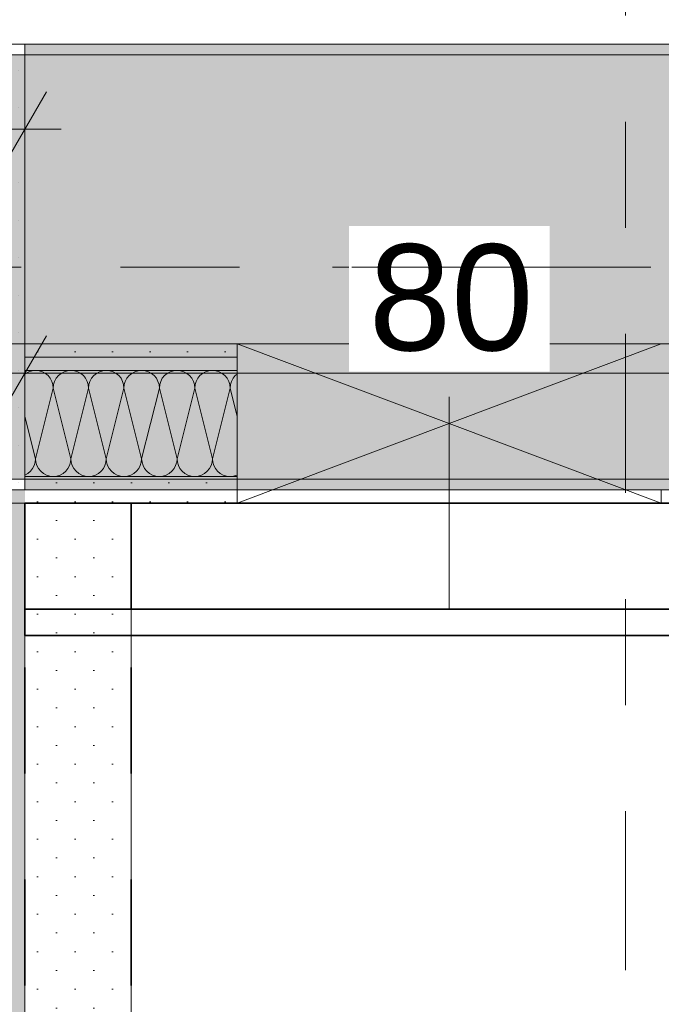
# Model space of a CAD drawing. Header units: metres. Extents: x -3.6 to 85.2, y -11 to 16.8.
# Tile 82 of 256: x 7.9 to 8.5, y 7.6 to 8.5. Entities that reach past the tile are written whole.
import ezdxf

# ---------------------------------------------------------------- set-up
doc = ezdxf.new("R2010")
doc.units = ezdxf.units.M
doc.header["$MEASUREMENT"] = 0
for name, pattern in [('Achse', [0.2, 0.1, -0.05, 0, -0.05]), ('Punktlinie weit', [0.06, 0.01, -0.05]), ('Schnittlinie', [0.3, 0.15, -0.075, 0, -0.075]), ('Strichlinie doppelt', [0.546806, 0.264583, -0.105833, 0.070556, -0.105833]), ('Strichpunktlinie', [0.31, 0.2, -0.05, 0.01, -0.05]), ('Untersicht', [0.1, 0.075, -0.025]), ('Wipeout_Contour', [1, 0, -1])]:
    doc.linetypes.add(name, pattern=pattern)
for name, color, linetype in [('154 - Bemaßung_ Beschriftung.Ausbau - Deckenspiegel', 7, 'Continuous'), ('203 - Marker.Schnitt - Ausbaudetail SA', 7, 'Continuous'), ('451 - Universal.Achsen Raster', 7, 'Continuous'), ('607 - Struktur.Stütze', 7, 'Continuous'), ('608 - Struktur.Träger', 7, 'Continuous'), ('Neubau_606 - Struktur.Wand Innen Ausbau', 7, 'Continuous'), ('Neubau_651 - Abdeckung.Decke abgehängt_ bekleidet', 7, 'Continuous'), ('Neubau_653 - Abdeckung.TB Verkofferung', 7, 'Continuous')]:
    doc.layers.add(name, color=color, linetype=linetype)
doc.styles.add('ERSTELLTER_STIL_2', font='txt')
doc.dimstyles.new('ERSTELLTER_STIL__1', dxfattribs={"dimtxt": 0.1, "dimasz": 0.0532, "dimexe": 0.18, "dimexo": 0.0625, "dimgap": 0, "dimtad": 1, "dimtih": 1, "dimtoh": 1, "dimzin": 0, "dimdsep": 46, "dimtxsty": 'ERSTELLTER_STIL_2', "dimblk": 'ARROWHEAD_2', "dimblk1": 'ARROWHEAD_2', "dimblk2": 'ARROWHEAD_2', "dimcen": 0.09, "dimse1": 1, "dimse2": 1, "dimclrd": 7, "dimclre": 7, "dimclrt": 7, "dimazin": 0, "dimtfac": 1, "dimtdec": 4, "dimtmove": 0, "dimatfit": 3, "dimfxl": 1, "dimtolj": 1, "dimtzin": 0, "dimarcsym": 0})
pattern_1 = [(45, (0, 0), (-0.01767767, 0.01767767), [0, -0.025])]

# ---------------------------------------------------------------- blocks, each defined once
blk = doc.blocks.new('*X36')
at = {"layer": 'Neubau_606 - Struktur.Wand Innen Ausbau', "color": 7, "linetype": 'Continuous', "lineweight": 5}
for p, q in [((7.89074, 8.19967), (7.88999, 8.19906)), ((7.89362, 8.20121), (7.89074, 8.19967)), ((7.89675, 8.20216), (7.89362, 8.20121)), ((7.9, 8.20248), (7.89675, 8.20216)), ((7.90325, 8.20216), (7.9, 8.20248)), ((7.90638, 8.20121), (7.90325, 8.20216)), ((7.90926, 8.19967), (7.90638, 8.20121)), ((7.91179, 8.1976), (7.90926, 8.19967)), ((7.91386, 8.19508), (7.91179, 8.1976)), ((7.92155, 8.1976), (7.91948, 8.19508)), ((7.92407, 8.19967), (7.92155, 8.1976)), ((7.92696, 8.20121), (7.92407, 8.19967)), ((7.93008, 8.20216), (7.92696, 8.20121)), ((7.93333, 8.20248), (7.93008, 8.20216)), ((7.93658, 8.20216), (7.93333, 8.20248)), ((7.93971, 8.20121), (7.93658, 8.20216)), ((7.94259, 8.19967), (7.93971, 8.20121)), ((7.94512, 8.1976), (7.94259, 8.19967)), ((7.94719, 8.19508), (7.94512, 8.1976)), ((7.95488, 8.1976), (7.95281, 8.19508)), ((7.95741, 8.19967), (7.95488, 8.1976)), ((7.96029, 8.20121), (7.95741, 8.19967)), ((7.96342, 8.20216), (7.96029, 8.20121)), ((7.96667, 8.20248), (7.96342, 8.20216)), ((7.96992, 8.20216), (7.96667, 8.20248)), ((7.97304, 8.20121), (7.96992, 8.20216)), ((7.97593, 8.19967), (7.97304, 8.20121)), ((7.97845, 8.1976), (7.97593, 8.19967)), ((7.98052, 8.19508), (7.97845, 8.1976)), ((7.98821, 8.1976), (7.98614, 8.19508)), ((7.99074, 8.19967), (7.98821, 8.1976)), ((7.99362, 8.20121), (7.99074, 8.19967)), ((7.99675, 8.20216), (7.99362, 8.20121)), ((8, 8.20248), (7.99675, 8.20216)), ((8.00325, 8.20216), (8, 8.20248)), ((8.00638, 8.20121), (8.00325, 8.20216)), ((8.00926, 8.19967), (8.00638, 8.20121)), ((8.01179, 8.1976), (8.00926, 8.19967)), ((8.01386, 8.19508), (8.01179, 8.1976)), ((8.02155, 8.1976), (8.01948, 8.19508)), ((8.02407, 8.19967), (8.02155, 8.1976)), ((8.02696, 8.20121), (8.02407, 8.19967)), ((8.03008, 8.20216), (8.02696, 8.20121)), ((8.03333, 8.20248), (8.03008, 8.20216)), ((8.03658, 8.20216), (8.03333, 8.20248)), ((8.03971, 8.20121), (8.03658, 8.20216)), ((8.04259, 8.19967), (8.03971, 8.20121)), ((8.04512, 8.1976), (8.04259, 8.19967)), ((8.04719, 8.19508), (8.04512, 8.1976)), ((8.05488, 8.1976), (8.05281, 8.19508)), ((8.05741, 8.19967), (8.05488, 8.1976)), ((8.06029, 8.20121), (8.05741, 8.19967)), ((8.06342, 8.20216), (8.06029, 8.20121)), ((8.06667, 8.20248), (8.06342, 8.20216)), ((8.06992, 8.20216), (8.06667, 8.20248)), ((8.07304, 8.20121), (8.06992, 8.20216)), ((8.07593, 8.19967), (8.07304, 8.20121)), ((8.07845, 8.1976), (8.07593, 8.19967)), ((8.08052, 8.19508), (8.07845, 8.1976)), ((8.08821, 8.1976), (8.08614, 8.19508)), ((8.08999, 8.19906), (8.08821, 8.1976)), ((7.9154, 8.19219), (7.91386, 8.19508)), ((7.91635, 8.18907), (7.9154, 8.19219)), ((7.91667, 8.18582), (7.91635, 8.18907)), ((7.91699, 8.18907), (7.91667, 8.18582)), ((7.91794, 8.19219), (7.91699, 8.18907)), ((7.91948, 8.19508), (7.91794, 8.19219)), ((7.94873, 8.19219), (7.94719, 8.19508)), ((7.94968, 8.18907), (7.94873, 8.19219)), ((7.95, 8.18582), (7.94968, 8.18907)), ((7.95032, 8.18907), (7.95, 8.18582)), ((7.95127, 8.19219), (7.95032, 8.18907)), ((7.95281, 8.19508), (7.95127, 8.19219)), ((7.98206, 8.19219), (7.98052, 8.19508)), ((7.98301, 8.18907), (7.98206, 8.19219)), ((7.98333, 8.18582), (7.98301, 8.18907)), ((7.98365, 8.18907), (7.98333, 8.18582)), ((7.9846, 8.19219), (7.98365, 8.18907)), ((7.98614, 8.19508), (7.9846, 8.19219)), ((8.0154, 8.19219), (8.01386, 8.19508)), ((8.01635, 8.18907), (8.0154, 8.19219)), ((8.01667, 8.18582), (8.01635, 8.18907)), ((8.01699, 8.18907), (8.01667, 8.18582)), ((8.01794, 8.19219), (8.01699, 8.18907)), ((8.01948, 8.19508), (8.01794, 8.19219)), ((8.04873, 8.19219), (8.04719, 8.19508)), ((8.04968, 8.18907), (8.04873, 8.19219)), ((8.05, 8.18582), (8.04968, 8.18907)), ((8.05032, 8.18907), (8.05, 8.18582)), ((8.05127, 8.19219), (8.05032, 8.18907)), ((8.05281, 8.19508), (8.05127, 8.19219)), ((8.08206, 8.19219), (8.08052, 8.19508)), ((8.08301, 8.18907), (8.08206, 8.19219)), ((8.08333, 8.18582), (8.08301, 8.18907)), ((8.08365, 8.18907), (8.08333, 8.18582)), ((8.0846, 8.19219), (8.08365, 8.18907)), ((8.08614, 8.19508), (8.0846, 8.19219)), ((7.9, 8.11915), (7.91667, 8.18582)), ((7.93333, 8.11915), (7.91667, 8.18582)), ((7.93333, 8.11915), (7.95, 8.18582)), ((7.96667, 8.11915), (7.95, 8.18582)), ((7.96667, 8.11915), (7.98333, 8.18582)), ((8, 8.11915), (7.98333, 8.18582)), ((8, 8.11915), (8.01667, 8.18582)), ((8.03333, 8.11915), (8.01667, 8.18582)), ((8.03333, 8.11915), (8.05, 8.18582)), ((8.06667, 8.11915), (8.05, 8.18582)), ((8.06667, 8.11915), (8.08333, 8.18582)), ((8.08999, 8.15919), (8.08333, 8.18582)), ((7.9, 8.11915), (7.88999, 8.15919)), ((7.89873, 8.11277), (7.89968, 8.1159)), ((7.89968, 8.1159), (7.9, 8.11915)), ((7.9, 8.11915), (7.90032, 8.1159)), ((7.90032, 8.1159), (7.90127, 8.11277)), ((7.93206, 8.11277), (7.93301, 8.1159)), ((7.93301, 8.1159), (7.93333, 8.11915)), ((7.93333, 8.11915), (7.93365, 8.1159)), ((7.93365, 8.1159), (7.9346, 8.11277)), ((7.9654, 8.11277), (7.96635, 8.1159)), ((7.96635, 8.1159), (7.96667, 8.11915)), ((7.96667, 8.11915), (7.96699, 8.1159)), ((7.96699, 8.1159), (7.96794, 8.11277)), ((7.99873, 8.11277), (7.99968, 8.1159)), ((7.99968, 8.1159), (8, 8.11915)), ((8, 8.11915), (8.00032, 8.1159)), ((8.00032, 8.1159), (8.00127, 8.11277)), ((8.03206, 8.11277), (8.03301, 8.1159)), ((8.03301, 8.1159), (8.03333, 8.11915)), ((8.03333, 8.11915), (8.03365, 8.1159)), ((8.03365, 8.1159), (8.0346, 8.11277)), ((8.0654, 8.11277), (8.06635, 8.1159)), ((8.06635, 8.1159), (8.06667, 8.11915)), ((8.06667, 8.11915), (8.06699, 8.1159)), ((8.06699, 8.1159), (8.06794, 8.11277)), ((7.88999, 8.1039), (7.89259, 8.10529)), ((7.89259, 8.10529), (7.89512, 8.10736)), ((7.89512, 8.10736), (7.89719, 8.10989)), ((7.89719, 8.10989), (7.89873, 8.11277)), ((7.90127, 8.11277), (7.90281, 8.10989)), ((7.90281, 8.10989), (7.90488, 8.10736)), ((7.90488, 8.10736), (7.90741, 8.10529)), ((7.90741, 8.10529), (7.91029, 8.10375)), ((7.91029, 8.10375), (7.91342, 8.1028)), ((7.91992, 8.1028), (7.92304, 8.10375)), ((7.92304, 8.10375), (7.92593, 8.10529)), ((7.92593, 8.10529), (7.92845, 8.10736)), ((7.92845, 8.10736), (7.93052, 8.10989)), ((7.93052, 8.10989), (7.93206, 8.11277)), ((7.9346, 8.11277), (7.93614, 8.10989)), ((7.93614, 8.10989), (7.93821, 8.10736)), ((7.93821, 8.10736), (7.94074, 8.10529)), ((7.94074, 8.10529), (7.94362, 8.10375)), ((7.94362, 8.10375), (7.94675, 8.1028)), ((7.95325, 8.1028), (7.95638, 8.10375)), ((7.95638, 8.10375), (7.95926, 8.10529)), ((7.95926, 8.10529), (7.96179, 8.10736)), ((7.96179, 8.10736), (7.96386, 8.10989)), ((7.96386, 8.10989), (7.9654, 8.11277)), ((7.96794, 8.11277), (7.96948, 8.10989)), ((7.96948, 8.10989), (7.97155, 8.10736)), ((7.97155, 8.10736), (7.97407, 8.10529)), ((7.97407, 8.10529), (7.97696, 8.10375)), ((7.97696, 8.10375), (7.98008, 8.1028)), ((7.98658, 8.1028), (7.98971, 8.10375)), ((7.98971, 8.10375), (7.99259, 8.10529)), ((7.99259, 8.10529), (7.99512, 8.10736)), ((7.99512, 8.10736), (7.99719, 8.10989)), ((7.99719, 8.10989), (7.99873, 8.11277)), ((8.00127, 8.11277), (8.00281, 8.10989)), ((8.00281, 8.10989), (8.00488, 8.10736)), ((8.00488, 8.10736), (8.00741, 8.10529)), ((8.00741, 8.10529), (8.01029, 8.10375)), ((8.01029, 8.10375), (8.01342, 8.1028)), ((8.01992, 8.1028), (8.02304, 8.10375)), ((8.02304, 8.10375), (8.02593, 8.10529)), ((8.02593, 8.10529), (8.02845, 8.10736)), ((8.02845, 8.10736), (8.03052, 8.10989)), ((8.03052, 8.10989), (8.03206, 8.11277)), ((8.0346, 8.11277), (8.03614, 8.10989)), ((8.03614, 8.10989), (8.03821, 8.10736)), ((8.03821, 8.10736), (8.04074, 8.10529)), ((8.04074, 8.10529), (8.04362, 8.10375)), ((8.04362, 8.10375), (8.04675, 8.1028)), ((8.05325, 8.1028), (8.05638, 8.10375)), ((8.05638, 8.10375), (8.05926, 8.10529)), ((8.05926, 8.10529), (8.06179, 8.10736)), ((8.06179, 8.10736), (8.06386, 8.10989)), ((8.06386, 8.10989), (8.0654, 8.11277)), ((8.06794, 8.11277), (8.06948, 8.10989)), ((8.06948, 8.10989), (8.07155, 8.10736)), ((8.07155, 8.10736), (8.07407, 8.10529)), ((8.07407, 8.10529), (8.07696, 8.10375)), ((8.07696, 8.10375), (8.08008, 8.1028)), ((8.08658, 8.1028), (8.08971, 8.10375)), ((8.08971, 8.10375), (8.08999, 8.1039)), ((7.91342, 8.1028), (7.91667, 8.10248)), ((7.91667, 8.10248), (7.91992, 8.1028)), ((7.94675, 8.1028), (7.95, 8.10248)), ((7.95, 8.10248), (7.95325, 8.1028)), ((7.98008, 8.1028), (7.98333, 8.10248)), ((7.98333, 8.10248), (7.98658, 8.1028)), ((8.01342, 8.1028), (8.01667, 8.10248)), ((8.01667, 8.10248), (8.01992, 8.1028)), ((8.04675, 8.1028), (8.05, 8.10248)), ((8.05, 8.10248), (8.05325, 8.1028)), ((8.08008, 8.1028), (8.08333, 8.10248)), ((8.08333, 8.10248), (8.08658, 8.1028))]:
    blk.add_line(p, q, dxfattribs=at)
blk = doc.blocks.new('*D248')
at = {"layer": '154 - Bemaßung_ Beschriftung.Ausbau - Deckenspiegel', "color": 7, "linetype": 'Continuous', "lineweight": 5}
for p, q in [((7.81, 8.14748), (7.81, 8.25248)), ((7.88999, 8.14748), (7.88999, 8.25248)), ((7.83021, 8.23498), (7.78979, 8.16498)), ((7.9102, 8.23498), (7.86978, 8.16498)), ((7.81, 8.19998), (7.88999, 8.19998))]:
    blk.add_line(p, q, dxfattribs=at)
blk = doc.blocks.new('ARROWHEAD_2')
at = {"color": 0, "linetype": 'Continuous', "lineweight": 0}
for p, q in [((-0.378, -0.655), (0.378, 0.655)), ((0, 0), (-1, 0))]:
    blk.add_line(p, q, dxfattribs=at)
blk = doc.blocks.new('*D249')
at = {"layer": '154 - Bemaßung_ Beschriftung.Ausbau - Deckenspiegel', "color": 7, "linetype": 'Continuous', "lineweight": 5}
for p, q in [((7.88999, 8.14748), (7.88999, 8.25248)), ((8.68999, 8.14748), (8.68999, 8.25248)), ((7.9102, 8.23498), (7.86978, 8.16498)), ((8.7102, 8.23498), (8.66978, 8.16498)), ((7.88999, 8.19998), (8.68999, 8.19998))]:
    blk.add_line(p, q, dxfattribs=at)
at = {"layer": '154 - Bemaßung_ Beschriftung.Ausbau - Deckenspiegel', "color": 7, "lineweight": 5, "insert": (8.64739, 8.26857), "char_height": 0.1, "attachment_point": 7, "style": 'ERSTELLTER_STIL_2'}
blk.add_mtext('\\A1;{\\pql;\\fArial|b0|i0|c0|p38;10\\fArial|b0|i0|c0|p38;\\A1{\\H.66x;\\S5^  ;}}', dxfattribs=at)
at = {"color": 254, "linetype": 'Wipeout_Contour', "lineweight": 0, "ltscale": 48.319299}
blk.add_wipeout([(8.62597, 8.24879), (8.87068, 8.24879), (8.87068, 8.39165), (8.62597, 8.39165)], dxfattribs=at).dxf.layer = '154 - Bemaßung_ Beschriftung.Ausbau - Deckenspiegel'
at = {"color": 254, "linetype": 'Wipeout_Contour', "lineweight": 0, "ltscale": 46.868602}
blk.add_wipeout([(8.19535, 8.20123), (8.38462, 8.20123), (8.38462, 8.33873), (8.19535, 8.33873)], dxfattribs=at).dxf.layer = '154 - Bemaßung_ Beschriftung.Ausbau - Deckenspiegel'
at = {"layer": '154 - Bemaßung_ Beschriftung.Ausbau - Deckenspiegel', "color": 7, "lineweight": 5, "insert": (8.2141, 8.21998), "char_height": 0.1, "attachment_point": 7, "style": 'ERSTELLTER_STIL_2'}
blk.add_mtext('\\A1;{\\pql;\\fArial|b0|i0|c0|p38;80}', dxfattribs=at)
blk = doc.blocks.new('*D433')
at = {"layer": '154 - Bemaßung_ Beschriftung.Ausbau - Deckenspiegel', "color": 7, "linetype": 'Continuous', "lineweight": 5}
for p, q in [((0.235, 8.37748), (0.235, 8.48248)), ((7.88999, 8.37748), (7.88999, 8.48248)), ((0.25521, 8.46498), (0.21479, 8.39498)), ((7.86978, 8.39498), (7.9102, 8.46498)), ((0.20077, 8.42998), (0.235, 8.42998)), ((0.235, 8.42998), (7.88999, 8.42998)), ((7.88999, 8.42998), (7.92422, 8.42998))]:
    blk.add_line(p, q, dxfattribs=at)
at = {"color": 254, "linetype": 'Wipeout_Contour', "lineweight": 0, "ltscale": 37.722123}
blk.add_wipeout([(3.88567, 8.43123), (4.23932, 8.43123), (4.23932, 8.56873), (3.88567, 8.56873)], dxfattribs=at).dxf.layer = '154 - Bemaßung_ Beschriftung.Ausbau - Deckenspiegel'
at = {"layer": '154 - Bemaßung_ Beschriftung.Ausbau - Deckenspiegel', "color": 7, "lineweight": 5, "insert": (3.90442, 8.43058), "char_height": 0.1, "attachment_point": 7, "style": 'ERSTELLTER_STIL_2'}
blk.add_mtext('\\A1;{\\pql;\\fArial|b0|i0|c0|p38;7,65\\fArial|b0|i0|c0|p38;\\A1{\\H.66x;\\S5^  ;}}', dxfattribs=at)

msp = doc.modelspace()

# ---------------------------------------------------------------- hatches: boundary and pattern name
at = {"layer": '607 - Struktur.Stütze', "linetype": 'Continuous', "lineweight": 0, "true_color": 0x000000}
h = msp.add_hatch(dxfattribs=at)
h.set_pattern_fill('Gips_0001', color=18, style=0, pattern_type=2)
h.set_pattern_definition(pattern_1)
h.paths.add_polyline_path([(7.56999, 8.50998), (7.56999, 8.08998), (7.88999, 8.08998), (7.88999, 8.50998)])
h.paths.add_polyline_path([(7.57999, 8.09998), (7.57999, 8.49998), (7.87999, 8.49998), (7.87999, 8.09998)], flags=0)
at = {"layer": '608 - Struktur.Träger', "linetype": 'Continuous', "lineweight": 0, "true_color": 0x000000}
h = msp.add_hatch(dxfattribs=at)
h.set_pattern_fill('Gips_0001', color=18, style=0, pattern_type=2)
h.set_pattern_definition(pattern_1)
h.paths.add_polyline_path([(7.88999, 8.50998), (7.88999, 8.49998), (11.16999, 8.49998), (11.16999, 8.50998)])
h = msp.add_hatch(dxfattribs=at)
h.set_pattern_fill('Beton__Stahlbeton_0001', color=18, style=0, pattern_type=2)
h.set_pattern_definition([(45, (0, 0), (-0.08485281, 0.08485281), []), (45, (-0.04243, 0.04243), (-0.08485281, 0.08485281), [0.09, -0.03])])
h.paths.add_polyline_path([(0.68999, 8.49998), (0.37999, 8.49998), (0.37999, 8.09998), (0.68999, 8.09998), (7.56999, 8.09998), (7.88999, 8.09998), (11.16999, 8.09998), (11.48999, 8.09998), (14.76999, 8.09998), (15.08999, 8.09998), (18.36999, 8.09998), (18.68999, 8.09998), (25.56999, 8.09998), (25.88999, 8.09998), (29.25, 8.09998), (29.39, 8.09998), (32.76999, 8.09998), (33.08999, 8.09998), (36.46999, 8.09998), (36.58999, 8.09998), (39.96999, 8.09998), (40.28999, 8.09998), (47.16999, 8.09998), (47.48999, 8.09998), (50.76999, 8.09998), (51.08999, 8.09998), (54.36999, 8.09998), (54.68999, 8.09998), (61.56999, 8.09998), (61.87999, 8.09998), (61.87999, 8.49998), (61.56999, 8.49998), (58.195, 8.49998), (58.05, 8.49998), (54.68999, 8.49998), (54.36999, 8.49998), (51.08999, 8.49998), (50.76999, 8.49998), (47.48999, 8.49998), (47.16999, 8.49998), (40.28999, 8.49998), (39.96999, 8.49998), (36.58999, 8.49998), (36.46999, 8.49998), (33.08999, 8.49998), (32.76999, 8.49998), (29.39, 8.49998), (29.25, 8.49998), (25.88999, 8.49998), (25.56999, 8.49998), (22.19996, 8.49998), (22.04996, 8.49998), (18.68999, 8.49998), (18.36999, 8.49998), (15.08999, 8.49998), (14.76999, 8.49998), (11.48999, 8.49998), (11.16999, 8.49998), (7.88999, 8.49998), (7.56999, 8.49998)])
h = msp.add_hatch(dxfattribs=at)
h.set_pattern_fill('Gips_0001', color=18, style=0, pattern_type=2)
h.set_pattern_definition(pattern_1)
h.paths.add_polyline_path([(7.88999, 8.09998), (7.88999, 8.08998), (11.16999, 8.08998), (11.16999, 8.09998)])
at = {"layer": 'Neubau_606 - Struktur.Wand Innen Ausbau', "linetype": 'Continuous', "lineweight": 0, "true_color": 0x000000}
h = msp.add_hatch(dxfattribs=at)
h.set_pattern_fill('Gips_0001', color=18, style=0, pattern_type=2)
h.set_pattern_definition(pattern_1)
h.paths.add_polyline_path([(7.88999, 8.21498), (8.08999, 8.21498), (8.08999, 8.22748), (7.88999, 8.22748)])
h = msp.add_hatch(dxfattribs=at)
h.set_pattern_fill('Gips_0001', color=18, style=0, pattern_type=2)
h.set_pattern_definition(pattern_1)
h.paths.add_polyline_path([(7.88999, 8.20248), (8.08999, 8.20248), (8.08999, 8.21498), (7.88999, 8.21498)])
h = msp.add_hatch(dxfattribs=at)
h.set_pattern_fill('Gips_0001', color=18, style=0, pattern_type=2)
h.set_pattern_definition(pattern_1)
h.paths.add_polyline_path([(7.88999, 8.10248), (7.88999, 8.08998), (8.08999, 8.08998), (8.08999, 8.10248)])
h = msp.add_hatch(dxfattribs=at)
h.set_pattern_fill('Gips_0001', color=18, style=0, pattern_type=2)
h.set_pattern_definition(pattern_1)
h.paths.add_polyline_path([(6.41999, 8.07748), (8.08999, 8.07748), (8.08999, 8.08998), (6.41999, 8.08998)])
at = {"layer": 'Neubau_651 - Abdeckung.Decke abgehängt_ bekleidet', "linetype": 'Continuous', "lineweight": 13, "true_color": 0xffbfbf}
h = msp.add_hatch(dxfattribs=at)
h.set_pattern_fill('sechseckig_0001', color=254, style=0, pattern_type=2)
h.set_pattern_definition([(90, (0, 0), (-0.1299038, 0), [0.075, -0.15]), (90, (-0.06495, 0.1125), (-0.1299038, 0), [0.075, -0.15]), (150, (5e-18, 0.075), (0.0649519, 0.1125), [0.075, -0.15]), (150, (-0.1299, 0.075), (0.0649519, 0.1125), [0.075, -0.15]), (210, (0, 0), (-0.0649519, 0.1125), [0.075, -0.15]), (210, (-0.1299, 8e-18), (-0.0649519, 0.1125), [0.075, -0.15])])
h.paths.add_polyline_path([(0.235, 6.00998), (7.88999, 6.00998), (7.88999, 8.08998), (0.235, 8.08998)])
h.paths.add_polyline_path([(3.23, 7.38998), (3.93, 7.38998), (3.93, 6.70998), (3.23, 6.70998)], flags=0)
at = {"layer": 'Neubau_653 - Abdeckung.TB Verkofferung', "linetype": 'Continuous', "lineweight": 0, "true_color": 0x000000}
h = msp.add_hatch(dxfattribs=at)
h.set_pattern_fill('Gips_0001', color=18, style=0, pattern_type=2)
h.set_pattern_definition(pattern_1)
h.paths.add_polyline_path([(7.98999, 6.02248), (7.98999, 8.07748), (7.88999, 8.07748), (7.88999, 6.02248)])

# ---------------------------------------------------------------- linework, layer by layer
at = {"layer": '607 - Struktur.Stütze', "color": 7, "linetype": 'Continuous', "lineweight": 5, "flags": 128}
msp.add_lwpolyline([(7.56999, 8.50998), (7.56999, 8.08998), (7.88999, 8.08998), (7.88999, 8.50998)], close=True, dxfattribs=at)
at = {"layer": '608 - Struktur.Träger', "color": 7, "linetype": 'Continuous', "lineweight": 13}
for p, q in [((0.37999, 8.50998), (61.87999, 8.50998)), ((7.88999, 8.49998), (7.56999, 8.49998)), ((11.16999, 8.49998), (7.88999, 8.49998)), ((0.37999, 8.08998), (61.87999, 8.08998))]:
    msp.add_line(p, q, dxfattribs=at)
at = {"layer": '608 - Struktur.Träger', "color": 7, "linetype": 'Continuous', "lineweight": 5}
for p, q in [((7.88999, 8.50998), (7.88999, 8.49998)), ((11.16999, 8.50998), (7.88999, 8.50998)), ((7.88999, 8.09998), (7.88999, 8.08998)), ((11.16999, 8.08998), (7.88999, 8.08998))]:
    msp.add_line(p, q, dxfattribs=at)
at = {"layer": '608 - Struktur.Träger', "color": 7, "linetype": 'Achse', "lineweight": 9}
msp.add_line((0.37999, 8.29998), (61.87999, 8.29998), dxfattribs=at)
at = {"layer": '608 - Struktur.Träger', "color": 7, "linetype": 'Continuous', "lineweight": 13, "flags": 128}
msp.add_lwpolyline([(32.76999, 8.09998), (29.39, 8.09998), (29.25, 8.09998), (25.88999, 8.09998), (25.56999, 8.09998), (18.68999, 8.09998), (18.36999, 8.09998), (15.08999, 8.09998), (14.76999, 8.09998), (11.48999, 8.09998), (11.16999, 8.09998), (7.88999, 8.09998), (7.56999, 8.09998), (0.68999, 8.09998), (0.37999, 8.09998)], dxfattribs=at)
at = {"layer": 'Neubau_606 - Struktur.Wand Innen Ausbau', "color": 1, "linetype": 'Strichpunktlinie', "lineweight": 5}
msp.add_line((8.28999, 7.97748), (8.28999, 8.32748), dxfattribs=at)
at = {"layer": 'Neubau_606 - Struktur.Wand Innen Ausbau', "color": 1, "linetype": 'Continuous', "lineweight": 9}
for p, q in [((8.48999, 8.07748), (8.08999, 8.22748)), ((8.08999, 8.07748), (8.48999, 8.22748)), ((7.88999, 8.21498), (8.08999, 8.21498)), ((7.88999, 8.08998), (8.08999, 8.08998))]:
    msp.add_line(p, q, dxfattribs=at)
at = {"layer": 'Neubau_606 - Struktur.Wand Innen Ausbau', "color": 1, "linetype": 'Continuous', "lineweight": 13}
for p, q in [((7.88999, 8.20248), (8.08999, 8.20248)), ((7.88999, 8.10248), (8.08999, 8.10248))]:
    msp.add_line(p, q, dxfattribs=at)
at = {"layer": 'Neubau_606 - Struktur.Wand Innen Ausbau', "color": 1, "linetype": 'Continuous', "lineweight": 13, "flags": 128}
for points in [[(8.08999, 8.22748), (7.88999, 8.22748)], [(6.41999, 8.07748), (8.08999, 8.07748)], [(8.48999, 8.07748), (9.05999, 8.07748)]]:
    msp.add_lwpolyline(points, dxfattribs=at)
at = {"layer": 'Neubau_606 - Struktur.Wand Innen Ausbau', "color": 1, "linetype": 'Continuous', "lineweight": 9, "flags": 128}
for points in [[(8.48999, 8.22748), (8.08999, 8.22748)], [(8.08999, 8.22748), (8.08999, 8.21498)], [(8.08999, 8.21498), (8.08999, 8.20248)], [(8.08999, 8.20248), (8.08999, 8.10248)], [(8.08999, 8.10248), (8.08999, 8.08998)], [(8.08999, 8.08998), (8.08999, 8.07748)], [(8.48999, 8.07748), (8.48999, 8.08998)], [(8.08999, 8.07748), (8.48999, 8.07748)]]:
    msp.add_lwpolyline(points, dxfattribs=at)
at = {"layer": 'Neubau_651 - Abdeckung.Decke abgehängt_ bekleidet', "color": 1, "linetype": 'Punktlinie weit', "lineweight": 13, "flags": 128}
msp.add_lwpolyline([(0.235, 6.00998), (7.88999, 6.00998), (7.88999, 8.08998), (0.235, 8.08998)], close=True, dxfattribs=at)
at = {"layer": 'Neubau_653 - Abdeckung.TB Verkofferung', "color": 1, "linetype": 'Continuous', "lineweight": 5}
for p, q in [((11.25, 8.50998), (7.79499, 8.50998)), ((7.98999, 8.07748), (7.88999, 8.07748)), ((7.88999, 8.07748), (7.88999, 6.02248)), ((7.98999, 8.07748), (7.98999, 6.02248))]:
    msp.add_line(p, q, dxfattribs=at)
at = {"layer": 'Neubau_653 - Abdeckung.TB Verkofferung', "color": 1, "linetype": 'Continuous', "lineweight": 9}
msp.add_line((11.25, 8.22748), (7.79499, 8.22748), dxfattribs=at)
at = {"layer": 'Neubau_653 - Abdeckung.TB Verkofferung', "color": 1, "linetype": 'Continuous', "lineweight": 35, "flags": 128}
for points in [[(7.98999, 7.97748), (7.98999, 8.07748), (7.88999, 8.07748), (7.88999, 7.97748)], [(7.98999, 8.07748), (8.58999, 8.07748)], [(7.98999, 7.97748), (7.98999, 8.07748)], [(7.98999, 8.07748), (8.58999, 8.07748)], [(7.88999, 7.97748), (7.98999, 7.97748)], [(7.88999, 7.97748), (7.88999, 7.95248), (8.68999, 7.95248), (8.68999, 7.97748)], [(8.58999, 7.97748), (7.98999, 7.97748)], [(7.98999, 7.97748), (8.58999, 7.97748)]]:
    msp.add_lwpolyline(points, dxfattribs=at)
at = {"layer": 'Neubau_653 - Abdeckung.TB Verkofferung', "color": 1, "linetype": 'Untersicht', "lineweight": 35, "flags": 128}
for points in [[(7.88999, 8.07748), (7.98999, 8.07748)], [(7.88999, 6.02248), (7.88999, 8.07748)], [(7.98999, 6.02248), (7.98999, 8.07748)]]:
    msp.add_lwpolyline(points, dxfattribs=at)

# ---------------------------------------------------------------- block references
at = {"layer": 'Neubau_606 - Struktur.Wand Innen Ausbau', "color": 1, "lineweight": 13}
msp.add_blockref('*X36', (0, 0), dxfattribs=at)

# ---------------------------------------------------------------- dimensions: what is measured, and where the dimension line sits
at = {"layer": '154 - Bemaßung_ Beschriftung.Ausbau - Deckenspiegel', "color": 7, "linetype": 'Continuous', "lineweight": 5}
dim = msp.add_linear_dim(base=(7.88999, 8.19998), p1=(7.81, 8.08998), p2=(7.88999, 8.07748), dimstyle='ERSTELLTER_STIL__1', dxfattribs=at)
dim.commit()
dim.dimension.update_dxf_attribs({"geometry": '*D248', "text_midpoint": (7.752, 8.26998), "dimtype": 160})

# ---------------------------------------------------------------- next in the draw order: dimensions: what is measured, and where the dimension line sits
dim = msp.add_linear_dim(base=(8.68999, 8.19998), p1=(7.88999, 8.07748), p2=(8.68999, 8.08998), dimstyle='ERSTELLTER_STIL__1', dxfattribs=at)
dim.commit()
dim.dimension.update_dxf_attribs({"geometry": '*D249', "text_midpoint": (8.29034, 8.26998), "dimtype": 160})

# ---------------------------------------------------------------- next in the draw order: linework, layer by layer
at = {"layer": '203 - Marker.Schnitt - Ausbaudetail SA', "color": 7, "linetype": 'Schnittlinie', "lineweight": 13}
msp.add_line((8.45608, 8.68698), (8.45608, 5.01298), dxfattribs=at)

# ---------------------------------------------------------------- next in the draw order: dimensions: what is measured, and where the dimension line sits
at = {"layer": '154 - Bemaßung_ Beschriftung.Ausbau - Deckenspiegel', "color": 7, "linetype": 'Continuous', "lineweight": 5}
dim = msp.add_linear_dim(base=(7.88999, 8.42998), p1=(0.235, 8.07748), p2=(7.88999, 8.07748), dimstyle='ERSTELLTER_STIL__1', dxfattribs=at)
dim.commit()
dim.dimension.update_dxf_attribs({"geometry": '*D433', "text_midpoint": (4.16936, 8.49998), "dimtype": 160})

# ---------------------------------------------------------------- next in the draw order: linework, layer by layer
at = {"layer": '451 - Universal.Achsen Raster', "color": 160, "linetype": 'Strichlinie doppelt', "lineweight": 9, "true_color": 0x3232ff}
msp.add_line((64.93502, 8.29998), (-3.175, 8.29998), dxfattribs=at)

doc.saveas('drawing.dxf')
